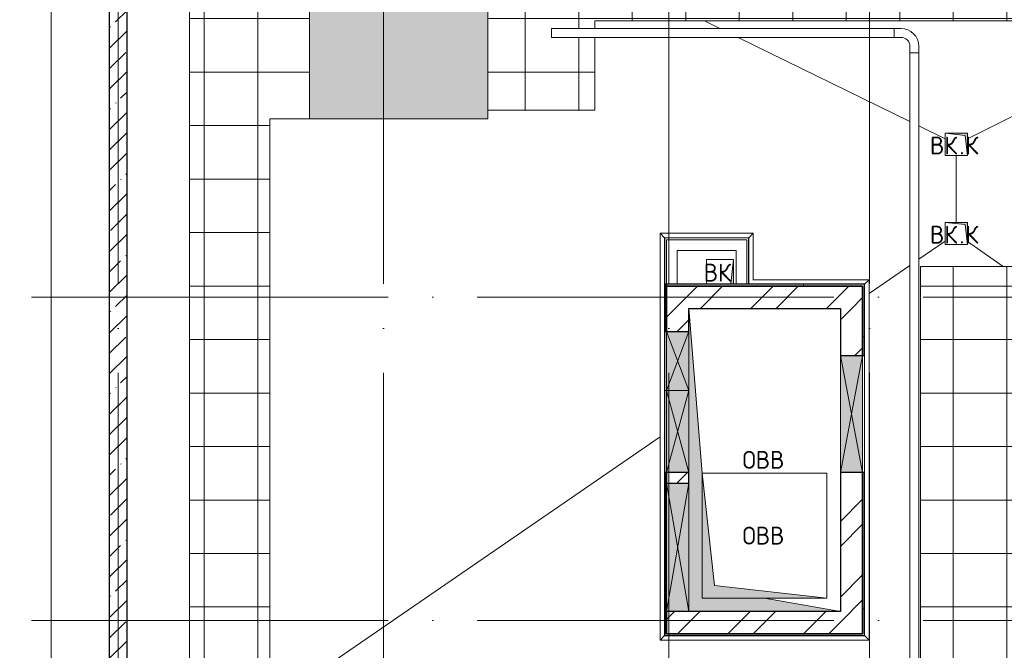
# Model space of a CAD drawing. Header units: millimetres. Extents: x -30540 to 150652, y -11730 to 123410.
# Tile 44 of 113: x 23730 to 34774, y 93714 to 100788. Entities that reach past the tile are written whole.
import ezdxf

# ---------------------------------------------------------------- set-up
doc = ezdxf.new("R2010")
doc.units = ezdxf.units.MM
doc.linetypes.add('ADSK_Линия сетки', pattern=[5000, 4000, -500, 0, -500])
for name, color, linetype, lineweight in [('A-____-NOTE-TEXT', 7, 'Continuous', 18), ('A-FLOR-____-OTLN', 7, 'Continuous', 18), ('A-FLOR-____-PATT', 7, 'Continuous', 18), ('A-GENM-____-OTLN', 7, 'Continuous', 18), ('A-GLAZ-____-MCUT', 7, 'Continuous', 9), ('A-GLAZ-____-OTLN', 7, 'Continuous', 18), ('A-ROOF-____-OTLN', 7, 'Continuous', 18), ('A-ROOF-____-PATT', 7, 'Continuous', 18), ('A-WALL-____-MCUT', 7, 'Continuous', 40), ('A-WALL-____-OTLN', 7, 'Continuous', 18), ('A-WALL-____-PATT', 7, 'Continuous', 40), ('E-CABL-TRAY-OTLN', 7, 'Continuous', 18), ('I-WALL-____-MCUT', 7, 'Continuous', 40), ('I-WALL-____-OTLN', 7, 'Continuous', 18), ('M-EQPM-____-OTLN', 7, 'Continuous', 18), ('S-GRID-____-OTLN', 7, 'Continuous', 9)]:
    doc.layers.add(name, color=color, linetype=linetype, lineweight=lineweight)
doc.styles.add('GOST Common', font='GOST_Common.ttf', dxfattribs={"height": 200})
pattern_1 = [(45, (0, 0), (-424.264, 424.264), []), (45, (0, 282.8), (-424.264, 424.264), [])]
pattern_2 = [(0, (0, 0), (0, 600), []), (90, (0, 0), (-600, 4e-14), [])]
pattern_3 = [(0, (0, 0), (406.4, 101.6), [6.706, -298.094, 6.706, -298.094, -1625.6]), (0, (0, 0), (406.4, 101.6), [-609.6, 6.706, -602.894, 6.706, -298.094, -711.2]), (0, (0, 0), (406.4, 101.6), [-1524, 6.706, -196.494, 6.706, -501.294]), (120, (152.4, 50.8), (-291.18818, 301.15272), [6.706, -298.094, 6.706, -298.094, -1625.6]), (120, (152.4, 50.8), (-291.18818, 301.15272), [-609.6, 6.706, -602.894, 6.706, -298.094, -711.2]), (120, (152.4, 50.8), (-291.18818, 301.15272), [-1524, 6.706, -196.494, 6.706, -501.294]), (240, (203.2, 254), (-115.21182, -402.75272), [6.706, -298.094, 6.706, -298.094, -1625.6]), (240, (203.2, 254), (-115.21182, -402.75272), [-609.6, 6.706, -602.894, 6.706, -298.094, -711.2]), (240, (203.2, 254), (-115.21182, -402.75272), [-1524, 6.706, -196.494, 6.706, -501.294])]

# ---------------------------------------------------------------- blocks, each defined once
blk = doc.blocks.new('АР_Канал вертикальный прямоугольный - ВК-V36-Кровля ЭЛ')
at = {"layer": 'M-EQPM-____-OTLN', "lineweight": 13, "true_color": 0xe2e2e2}
blk.add_hatch(color=254, dxfattribs=at).paths.add_polyline_path([(-150, 130), (-150, -150), (-120, 120), (-30, 130), (-130, 130)])
at = {"layer": 'M-EQPM-____-OTLN', "color": 253, "lineweight": 13, "true_color": 0xaaaaaa}
for p, q in [((-150, 130), (-150, -150)), ((-150, 130), (-150, -150)), ((-150, -150), (-150, 130)), ((-150, -150), (-120, 120)), ((-150, -150), (-120, 120)), ((-120, 120), (-30, 130)), ((-120, 120), (-30, 130)), ((150, -150), (150, 130)), ((150, 130), (150, -150)), ((-150, -150), (150, -150)), ((150, -150), (-150, -150))]:
    blk.add_line(p, q, dxfattribs=at)
blk = doc.blocks.new('АР_Отверстие прямоугольное - ОВВ-7348735-Кровля ЭЛ')
at = {"layer": 'A-GLAZ-____-OTLN', "lineweight": 13, "true_color": 0xf0f0f0}
blk.add_hatch(color=7, dxfattribs=at).paths.add_polyline_path([(-205, -125), (455, -125), (455, 125), (-205, 125)])
at = {"layer": 'A-GLAZ-____-MCUT', "color": 253, "lineweight": 15, "true_color": 0xaaaaaa}
for p, q in [((-205, -125), (-205, 125)), ((455, -125), (455, 125))]:
    blk.add_line(p, q, dxfattribs=at)
at = {"layer": 'A-GLAZ-____-OTLN', "color": 253, "lineweight": 5, "true_color": 0xaaaaaa}
for p, q in [((455, -125), (-205, 125)), ((-205, -125), (455, 125))]:
    blk.add_line(p, q, dxfattribs=at)
at = {"layer": 'A-GLAZ-____-OTLN', "color": 253, "lineweight": 13, "true_color": 0xaaaaaa}
for p, q in [((-205, -125), (-205, 125)), ((-205, 125), (455, 125)), ((455, 125), (455, -125)), ((455, -125), (-205, -125))]:
    blk.add_line(p, q, dxfattribs=at)
blk = doc.blocks.new('АР_Отверстие прямоугольное - ОВВ-7805088-Кровля ЭЛ')
at = {"layer": 'A-GLAZ-____-OTLN', "lineweight": 13, "true_color": 0xf0f0f0}
blk.add_hatch(color=7, dxfattribs=at).paths.add_polyline_path([(-335, -125), (585, -125), (585, 125), (-335, 125)])
at = {"layer": 'A-GLAZ-____-MCUT', "color": 253, "lineweight": 15, "true_color": 0xaaaaaa}
for p, q in [((-335, -125), (-335, 125)), ((585, -125), (585, 125))]:
    blk.add_line(p, q, dxfattribs=at)
at = {"layer": 'A-GLAZ-____-OTLN', "color": 253, "lineweight": 5, "true_color": 0xaaaaaa}
for p, q in [((585, -125), (-335, 125)), ((-335, -125), (585, 125))]:
    blk.add_line(p, q, dxfattribs=at)
at = {"layer": 'A-GLAZ-____-OTLN', "color": 253, "lineweight": 13, "true_color": 0xaaaaaa}
for p, q in [((-335, -125), (-335, 125)), ((-335, 125), (585, 125)), ((585, 125), (585, -125)), ((585, -125), (-335, -125))]:
    blk.add_line(p, q, dxfattribs=at)
blk = doc.blocks.new('АР_Отверстие прямоугольное - ОВВ-7738300-Кровля ЭЛ')
at = {"layer": 'A-GLAZ-____-OTLN', "lineweight": 13, "true_color": 0xf0f0f0}
blk.add_hatch(color=7, dxfattribs=at).paths.add_polyline_path([(780, -125), (780, 125), (-530, 125), (-530, -125), (441, -125)])
at = {"layer": 'A-GLAZ-____-MCUT', "color": 253, "lineweight": 15, "true_color": 0xaaaaaa}
for p, q in [((-530, 125), (-530, -125)), ((780, 125), (780, -125))]:
    blk.add_line(p, q, dxfattribs=at)
at = {"layer": 'A-GLAZ-____-OTLN', "color": 253, "lineweight": 5, "true_color": 0xaaaaaa}
for p, q in [((780, 125), (-530, -125)), ((-530, 125), (780, -125))]:
    blk.add_line(p, q, dxfattribs=at)
at = {"layer": 'A-GLAZ-____-OTLN', "color": 253, "lineweight": 13, "true_color": 0xaaaaaa}
for p, q in [((780, 125), (-530, 125)), ((-530, 125), (-530, -125)), ((780, -125), (780, 125)), ((-530, -125), (780, -125))]:
    blk.add_line(p, q, dxfattribs=at)
blk = doc.blocks.new('АР_Канал вертикальный прямоугольный - ОВВ-7819440-Кровля ЭЛ')
at = {"layer": 'M-EQPM-____-OTLN', "lineweight": 13, "true_color": 0xe2e2e2}
blk.add_hatch(color=254, dxfattribs=at).paths.add_polyline_path([(700, -700), (-560, -560), (-700, 700), (-700, -700), (-229, -700)])
at = {"layer": 'M-EQPM-____-OTLN', "color": 253, "lineweight": 13, "true_color": 0xaaaaaa}
for p, q in [((-700, 700), (-560, -560)), ((-700, 700), (-560, -560)), ((-700, -700), (-700, 700)), ((700, 700), (-700, 700)), ((-700, 700), (-700, -700)), ((700, -700), (700, 700)), ((-560, -560), (700, -700)), ((-560, -560), (700, -700)), ((700, -700), (-700, -700)), ((-700, -700), (700, -700))]:
    blk.add_line(p, q, dxfattribs=at)
blk = doc.blocks.new('АР_Канал вертикальный прямоугольный - ОВВ-7257053-Кровля ЭЛ')
at = {"layer": 'M-EQPM-____-OTLN', "lineweight": 13, "true_color": 0xe2e2e2}
blk.add_hatch(color=254, dxfattribs=at).paths.add_polyline_path([(850, -1700), (0, -1550), (-700, -1550), (-701, -140), (-850, 1700), (-850, -1700), (700, -1700)])
at = {"layer": 'M-EQPM-____-OTLN', "color": 253, "lineweight": 13, "true_color": 0xaaaaaa}
for p, q in [((-850, 1700), (-700, -150)), ((-850, 1700), (-700, -150)), ((-850, 780), (-850, 1440)), ((-850, 780), (-850, 1440)), ((-850, 1440), (-850, 780)), ((850, 1170), (850, -140)), ((850, -140), (850, 1170)), ((-850, -1700), (-850, -260)), ((-850, -1700), (-850, -260)), ((-850, -260), (-850, -1700)), ((0, -1550), (850, -1700)), ((0, -1550), (850, -1700))]:
    blk.add_line(p, q, dxfattribs=at)
blk = doc.blocks.new('АР_Канал вертикальный прямоугольный - ВК_К-7276277-Кровля ЭЛ')
at = {"layer": 'M-EQPM-____-OTLN', "lineweight": 13, "true_color": 0xe2e2e2}
blk.add_hatch(color=254, dxfattribs=at).paths.add_polyline_path([(-125, 125), (-125, -125), (125, -125), (-100, -100)])
at = {"layer": 'M-EQPM-____-OTLN', "color": 253, "lineweight": 13, "true_color": 0xaaaaaa}
for p, q in [((-125, 125), (-100, -100)), ((-125, 125), (-100, -100)), ((-125, -125), (-125, 125)), ((-125, 125), (125, 125)), ((-125, -125), (-125, 125)), ((125, 125), (-125, 125)), ((-125, 125), (-125, -125)), ((125, 125), (125, -125)), ((125, -125), (125, 125)), ((-100, -100), (125, -125)), ((-100, -100), (125, -125)), ((125, -125), (-125, -125)), ((125, -125), (-125, -125)), ((-125, -125), (125, -125))]:
    blk.add_line(p, q, dxfattribs=at)
blk = doc.blocks.new('_GM_Dt-St-D_Фартук гнутый из оцинкованной стали_Пристенный_Тип 1__c-верхняя кромка с отгибом_ - ФС-1_3_50х70У100-1_5_t__RAL7016-7726334-Кровля ЭЛ')
at = {"layer": 'A-GENM-____-OTLN', "color": 253, "lineweight": 13, "true_color": 0xaaaaaa}
for p, q in [((0, 0), (1301.5, 0)), ((0, 0), (0, -1.5)), ((50, 50), (1351.5, 50)), ((1351.5, 50), (1301.5, 0)), ((1301.5, -1.5), (1301.5, 0))]:
    blk.add_line(p, q, dxfattribs=at)
blk = doc.blocks.new('_GM_Dt-St-D_Фартук гнутый из оцинкованной стали_Пристенный_Тип 1__c-верхняя кромка с отгибом_ - ФС-1_3_50х70У100-1_5_t__RAL7016-7725895-Кровля ЭЛ')
at = {"layer": 'A-GENM-____-OTLN', "color": 253, "lineweight": 13, "true_color": 0xaaaaaa}
for p, q in [((50, 1.5), (50, 0)), ((571.5, 1.5), (50, 1.5)), ((4513, 0), (50, 0)), ((4513, 0), (4513, 1.5)), ((4513, 0), (4563, -50)), ((0, -50), (50, 0)), ((4563, -50), (0, -50))]:
    blk.add_line(p, q, dxfattribs=at)
blk = doc.blocks.new('_GM_Dt-St-D_Фартук гнутый из оцинкованной стали_Пристенный_Тип 1__c-верхняя кромка с отгибом_ - ФС-1_3_50х70У100-1_5_t__RAL7016-7348758-Кровля ЭЛ')
at = {"layer": 'A-GENM-____-OTLN', "color": 253, "lineweight": 13, "true_color": 0xaaaaaa}
for p, q in [((50, 1.5), (50, 0)), ((2293, 0), (50, 0)), ((2293, 0), (2293, 1.5)), ((2293, 0), (2343, -50)), ((0, -50), (50, 0)), ((2343, -50), (0, -50))]:
    blk.add_line(p, q, dxfattribs=at)
blk = doc.blocks.new('_GM_Dt-St-D_Фартук гнутый из оцинкованной стали_Пристенный_Тип 1__c-верхняя кромка с отгибом_ - ФС-1_3_50х70У100-1_5_t__RAL7016-7348759-Кровля ЭЛ')
at = {"layer": 'A-GENM-____-OTLN', "color": 253, "lineweight": 13, "true_color": 0xaaaaaa}
for p, q in [((0, 50), (4043, 50)), ((50, 0), (0, 50)), ((50, 0), (3993, 0)), ((50, 0), (50, -1.5)), ((4043, 50), (3993, 0)), ((3993, -1.5), (3993, 0))]:
    blk.add_line(p, q, dxfattribs=at)
blk = doc.blocks.new('_GM_Dt-St-D_Фартук гнутый из оцинкованной стали_Пристенный_Тип 1__c-верхняя кромка с отгибом_ - ФС-1_3_50х70У100-1_5_t__RAL7016-7726126-Кровля ЭЛ')
at = {"layer": 'A-GENM-____-OTLN', "color": 253, "lineweight": 13, "true_color": 0xaaaaaa}
for p, q in [((0, 50), (1043, 50)), ((50, 0), (0, 50)), ((50, 0), (993, 0)), ((50, 0), (50, -1.5)), ((1043, 50), (993, 0)), ((993, -1.5), (993, 0)), ((50, -1.5), (993, -1.5))]:
    blk.add_line(p, q, dxfattribs=at)
blk = doc.blocks.new('_GM_Dt-St-D_Фартук гнутый из оцинкованной стали_Пристенный_Тип 1__c-верхняя кромка с отгибом_ - ФС-1_3_50х70У100-1_5_t__RAL7016-7726270-Кровля ЭЛ')
at = {"layer": 'A-GENM-____-OTLN', "color": 253, "lineweight": 13, "true_color": 0xaaaaaa}
for p, q in [((0, 50), (521.5, 50)), ((50, 0), (0, 50)), ((50, 0), (571.5, 0)), ((50, 0), (50, -1.5)), ((50, -1.5), (571.5, -1.5))]:
    blk.add_line(p, q, dxfattribs=at)
blk = doc.blocks.new('АР_Отверстие прямоугольное - ОВВ-7733963-Кровля ЭЛ')
at = {"layer": 'A-GLAZ-____-OTLN', "lineweight": 13, "true_color": 0xf0f0f0}
blk.add_hatch(color=7, dxfattribs=at).paths.add_polyline_path([(845, -125), (845, 125), (-595, 125), (-595, -125)])
at = {"layer": 'A-GLAZ-____-MCUT', "color": 253, "lineweight": 15, "true_color": 0xaaaaaa}
for p, q in [((-595, 125), (-595, -125)), ((845, 125), (845, -125))]:
    blk.add_line(p, q, dxfattribs=at)
at = {"layer": 'A-GLAZ-____-OTLN', "color": 253, "lineweight": 5, "true_color": 0xaaaaaa}
for p, q in [((845, 125), (-595, -125)), ((-595, 125), (845, -125))]:
    blk.add_line(p, q, dxfattribs=at)
at = {"layer": 'A-GLAZ-____-OTLN', "color": 253, "lineweight": 13, "true_color": 0xaaaaaa}
for p, q in [((845, 125), (-595, 125)), ((-595, 125), (-595, -125)), ((845, -125), (845, 125)), ((-595, -125), (845, -125))]:
    blk.add_line(p, q, dxfattribs=at)
blk = doc.blocks.new('Наметкина 10_РД_АР_К2_отсоединено_rvt-1-Кровля ЭЛ')
at = {"layer": 'A-FLOR-____-PATT', "lineweight": 5, "true_color": 0xd4d4d4}
blk.add_hatch(color=254, dxfattribs=at).paths.add_polyline_path([(26980, 99675), (28980, 99675), (28980, 101675), (26980, 101675)])
at = {"layer": 'A-ROOF-____-PATT', "lineweight": 5, "true_color": 0xaaaaaa}
h = blk.add_hatch(dxfattribs=at)
h.set_pattern_fill('FP_14', color=253, style=0, pattern_type=2)
h.set_pattern_definition(pattern_2)
h.paths.add_polyline_path([(29813, 92100), (29925, 92100), (29925, 93100), (26535, 93100), (26535, 99675), (26980, 99675), (26980, 101675), (30180, 101675), (30180, 107575), (26810, 107575), (26810, 114050), (31655, 114050), (31655, 117173), (37887, 117173), (37887, 110560), (41665, 110560), (41665, 103575), (39665, 103575), (39665, 97675), (40565, 97675), (40565, 102675), (42565, 102675), (42565, 111460), (38787, 111460), (38787, 118073), (30655, 118073), (30655, 114950), (24935, 114950), (24935, 101675), (25635, 101675), (25635, 92100), (27054, 92100), (27054, 92442), (27837, 92442), (27837, 92100), (27867, 92100)])
h.paths.add_polyline_path([(27765, 92100), (27785, 92100), (27785, 92370), (27765, 92370)])
h = blk.add_hatch(dxfattribs=at)
h.set_pattern_fill('FP_14', color=253, style=0, pattern_type=2)
h.set_pattern_definition(pattern_2)
h.paths.add_polyline_path([(37065, 98020), (37065, 98072), (37915, 98072), (37915, 101775), (34785, 101775), (34785, 106175), (41665, 106175), (41665, 107070), (33385, 107070), (33385, 108549), (32485, 108549), (32485, 106170), (33885, 106168), (33885, 101775), (33627, 101775), (33627, 101759), (32514, 101759), (32514, 101775), (30180, 101775), (30180, 101675), (28980, 101675), (28980, 99775), (30180, 99775), (30180, 100590), (29697, 100590), (29697, 100690), (30180, 100690), (30180, 100775), (35655, 100775), (35655, 98020), (35943, 98020)])
h = blk.add_hatch(dxfattribs=at)
h.set_pattern_fill('FP_14', color=253, style=0, pattern_type=2)
h.set_pattern_definition(pattern_2)
h.paths.add_polyline_path([(27769, 76550), (31760, 76550), (31760, 78250), (42335, 78250), (42335, 79150), (41035, 79150), (41035, 82970), (36860, 82970), (36860, 83379), (36789, 83379), (36789, 88222), (36860, 88222), (36860, 89379), (35064, 89379), (35064, 94502), (35114, 94452), (35115, 96920), (35655, 96920), (35655, 98020), (33835, 98020), (33835, 89370), (33815, 89370), (33815, 88529), (33810, 88484), (33795, 88442), (33771, 88404), (33759, 88392), (35360, 88392), (35360, 84915), (34135, 84915), (34135, 83541), (34235, 83541), (34235, 83550), (34535, 83550), (34535, 83541), (35960, 83541), (35960, 82070), (37069, 82070), (37069, 82142), (39482, 82142), (39482, 82070), (40135, 82070), (40135, 79150), (30710, 79150), (30710, 77150), (28710, 77150), (28710, 83250), (27710, 83250), (27710, 76550)])
h.paths.add_polyline_path([(40705, 81550), (40435, 81550), (40435, 81850), (40735, 81850), (40735, 81550)])
h.paths.add_polyline_path([(37987, 82070), (39410, 82070), (39410, 82090), (37120, 82090), (37120, 82070), (37240, 82070)])
h.paths.add_polyline_path([(26414, 85800), (26414, 88392), (28235, 88392), (28235, 88420), (29635, 88420), (29635, 88392), (29832, 88392), (29860, 88409), (29902, 88424), (29947, 88429), (33615, 88429), (33646, 88434), (33674, 88448), (33696, 88470), (33710, 88498), (33715, 88529), (33715, 89370), (25505, 89370), (25505, 85800)])
h.paths.add_polyline_path([(35720, 87975), (35470, 87975), (35470, 88225), (35720, 88225), (35720, 88200)])
h.paths.add_polyline_path([(36860, 88150), (36860, 88170), (36840, 88170), (36840, 88150)])
h.paths.add_polyline_path([(35695, 88975), (35470, 88975), (35470, 89225), (35720, 89225), (35720, 88975)])
at = {"layer": 'A-WALL-____-PATT', "lineweight": 5, "true_color": 0xaaaaaa}
h = blk.add_hatch(dxfattribs=at)
h.set_pattern_fill('FP_11', color=253, style=0, pattern_type=2)
h.set_pattern_definition([(45, (0, 0), (-228.0985, 228.0985), []), (45, (228.1, 0), (-228.0985, 228.0985), [403.225, -80.645, 6.706, -73.939])])
h.paths.add_polyline_path([(24735, 91650), (24935, 91650), (24935, 120705), (24735, 120615), (24735, 93157)])
h = blk.add_hatch(dxfattribs=at)
h.set_pattern_fill('FP_16', color=253, style=0, pattern_type=2)
h.set_pattern_definition(pattern_3)
h.paths.add_polyline_path([(30965, 93900), (30985, 93900), (30985, 95710), (30965, 95710), (30965, 94150)])
h.paths.add_polyline_path([(30985, 97290), (30985, 97820), (30965, 97820), (30965, 97290)])
h = blk.add_hatch(dxfattribs=at)
h.set_pattern_fill('FP_16', color=253, style=0, pattern_type=2)
h.set_pattern_definition(pattern_3)
h.paths.add_polyline_path([(33185, 97800), (33185, 97820), (30985, 97820), (30985, 97800), (31856, 97800)])
h = blk.add_hatch(dxfattribs=at)
h.set_pattern_fill('FP_12', color=253, style=0, pattern_type=2)
h.set_pattern_definition(pattern_1)
h.paths.add_polyline_path([(33185, 97550), (33185, 97800), (30985, 97800), (30985, 97550), (32935, 97550)])
h = blk.add_hatch(dxfattribs=at)
h.set_pattern_fill('FP_16', color=253, style=0, pattern_type=2)
h.set_pattern_definition(pattern_3)
h.paths.add_polyline_path([(33205, 93900), (33205, 95710), (33185, 95710), (33185, 93900)])
h.paths.add_polyline_path([(33185, 97020), (33205, 97020), (33205, 97820), (33185, 97820), (33185, 97800)])
h = blk.add_hatch(dxfattribs=at)
h.set_pattern_fill('FP_12', color=253, style=0, pattern_type=2)
h.set_pattern_definition(pattern_1)
h.paths.add_polyline_path([(30985, 93900), (31235, 93900), (31235, 94150), (30985, 94150)])
h.paths.add_polyline_path([(30985, 95590), (31235, 95590), (31235, 95710), (30985, 95710)])
h.paths.add_polyline_path([(31235, 97290), (31235, 97550), (30985, 97550), (30985, 97290)])
h = blk.add_hatch(dxfattribs=at)
h.set_pattern_fill('FP_12', color=253, style=0, pattern_type=2)
h.set_pattern_definition(pattern_1)
h.paths.add_polyline_path([(33185, 93900), (33185, 95710), (32935, 95710), (32935, 93900)])
h.paths.add_polyline_path([(33185, 97020), (33185, 97550), (32935, 97550), (32935, 97020)])
h = blk.add_hatch(dxfattribs=at)
h.set_pattern_fill('FP_12', color=253, style=0, pattern_type=2)
h.set_pattern_definition(pattern_1)
h.paths.add_polyline_path([(32935, 93900), (32935, 94150), (31235, 94150), (31235, 93900), (31856, 93900)])
h = blk.add_hatch(dxfattribs=at)
h.set_pattern_fill('FP_16', color=253, style=0, pattern_type=2)
h.set_pattern_definition(pattern_3)
h.paths.add_polyline_path([(33205, 93880), (33205, 93900), (30965, 93900), (30965, 93880), (31856, 93880)])
at = {"layer": 'A-FLOR-____-OTLN', "color": 253, "lineweight": 13, "true_color": 0xaaaaaa}
for p, q in [((24085, 121036), (24085, 74700)), ((26980, 101675), (26980, 99675)), ((28980, 99675), (28980, 101675)), ((26980, 99675), (28980, 99675))]:
    blk.add_line(p, q, dxfattribs=at)
at = {"layer": 'A-ROOF-____-OTLN', "color": 253, "lineweight": 13, "true_color": 0xaaaaaa}
for p, q in [((25635, 101675), (25635, 94848)), ((30180, 100690), (30180, 100775)), ((35655, 100775), (30180, 100775)), ((31411, 100775), (31584, 100690)), ((30180, 99775), (30180, 100590)), ((31788, 100590), (33715, 99645)), ((34360, 99453), (35655, 100102)), ((28980, 99775), (30180, 99775)), ((26535, 93948), (26535, 99675)), ((26535, 99675), (26980, 99675)), ((33815, 99596), (34110, 99451)), ((34235, 99265), (34235, 98515)), ((33815, 98101), (34110, 98304)), ((34360, 98302), (34762, 98020)), ((33257, 97718), (33715, 98032)), ((35655, 98020), (33835, 98020)), ((33835, 98020), (33835, 89370)), ((26536, 93100), (30914, 96108)), ((25635, 94848), (25635, 92100)), ((26535, 93100), (26535, 93948))]:
    blk.add_line(p, q, dxfattribs=at)
at = {"layer": 'A-WALL-____-MCUT', "color": 253, "lineweight": 30, "true_color": 0xaaaaaa}
for p, q in [((24735, 120615), (24735, 91650)), ((24935, 92020), (24935, 120485)), ((30985, 97820), (30965, 97820)), ((30965, 97820), (30965, 97290)), ((30985, 97290), (30985, 97820)), ((33185, 97820), (30985, 97820)), ((30985, 97820), (30985, 97800)), ((30985, 97800), (33185, 97800)), ((33205, 97820), (33185, 97820)), ((33185, 97800), (33185, 97020)), ((33205, 97020), (33205, 97820)), ((30965, 97290), (30985, 97290)), ((33185, 97020), (33205, 97020)), ((30985, 95710), (30965, 95710)), ((30965, 95710), (30965, 93900)), ((30985, 95590), (30985, 95710)), ((33185, 95710), (33185, 93900)), ((33205, 95710), (33185, 95710)), ((33205, 93900), (33205, 95710)), ((30985, 94150), (30985, 95590)), ((30985, 93900), (30985, 94150)), ((30965, 93900), (30965, 93880)), ((30965, 93880), (33205, 93880)), ((33185, 93900), (30985, 93900)), ((33205, 93880), (33205, 93900))]:
    blk.add_line(p, q, dxfattribs=at)
at = {"layer": 'A-WALL-____-OTLN', "color": 253, "lineweight": 13, "true_color": 0xaaaaaa}
for p, q in [((30965, 97290), (30985, 97290)), ((30965, 96630), (30965, 97290)), ((30985, 97290), (30985, 96630)), ((33205, 97020), (33205, 95710)), ((30965, 96630), (30985, 96630)), ((30965, 96630), (30985, 96630)), ((30965, 95710), (30965, 96630))]:
    blk.add_line(p, q, dxfattribs=at)
at = {"layer": 'I-WALL-____-MCUT', "color": 253, "lineweight": 30, "true_color": 0xaaaaaa}
for p, q in [((33185, 97800), (30985, 97800)), ((30985, 97800), (30985, 97550)), ((33185, 97550), (33185, 97800)), ((30985, 97550), (30985, 97290)), ((31235, 97550), (32935, 97550)), ((31235, 97290), (31235, 97550)), ((32935, 97550), (32935, 97020)), ((33185, 97020), (33185, 97550)), ((30985, 97290), (31235, 97290)), ((32935, 97020), (33185, 97020)), ((31235, 95710), (30985, 95710)), ((30985, 95710), (30985, 95590)), ((31235, 95590), (31235, 95710)), ((33185, 95710), (32935, 95710)), ((32935, 95710), (32935, 94150)), ((33185, 93900), (33185, 95710)), ((30985, 95590), (31235, 95590)), ((31235, 94150), (30985, 94150)), ((30985, 94150), (30985, 93900)), ((32935, 94150), (31235, 94150)), ((30985, 93900), (31235, 93900)), ((31235, 93900), (32935, 93900)), ((32935, 93900), (33185, 93900))]:
    blk.add_line(p, q, dxfattribs=at)
at = {"layer": 'I-WALL-____-OTLN', "color": 253, "lineweight": 13, "true_color": 0xaaaaaa}
for p, q in [((30985, 97820), (30985, 98320)), ((31105, 98320), (30985, 98320)), ((31105, 98320), (31885, 98320)), ((31885, 98200), (31885, 98320)), ((31105, 98200), (31105, 97820)), ((31765, 98200), (31105, 98200)), ((31765, 97820), (31765, 98200)), ((31885, 98200), (31885, 97820)), ((31235, 97290), (30985, 97290)), ((30985, 96630), (30985, 97290)), ((33185, 97020), (32935, 97020)), ((33185, 97020), (33185, 95710)), ((30985, 96630), (31235, 96630)), ((30985, 95710), (30985, 96630)), ((31235, 96630), (31235, 95710)), ((30985, 95710), (31235, 95710)), ((31235, 95590), (30985, 95590))]:
    blk.add_line(p, q, dxfattribs=at)
at = {"layer": 'A-GENM-____-OTLN', "color": 253, "lineweight": 13, "true_color": 0xaaaaaa}
for name, p, rotation in [('_GM_Dt-St-D_Фартук гнутый из оцинкованной стали_Пристенный_Тип 1__c-верхняя кромка с отгибом_ - ФС-1_3_50х70У100-1_5_t__RAL7016-7725895-Кровля ЭЛ', (30964, 98392), 269.999999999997), ('_GM_Dt-St-D_Фартук гнутый из оцинкованной стали_Пристенный_Тип 1__c-верхняя кромка с отгибом_ - ФС-1_3_50х70У100-1_5_t__RAL7016-7726270-Кровля ЭЛ', (31907, 98392), 270.000000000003), ('_GM_Dt-St-D_Фартук гнутый из оцинкованной стали_Пристенный_Тип 1__c-верхняя кромка с отгибом_ - ФС-1_3_50х70У100-1_5_t__RAL7016-7348759-Кровля ЭЛ', (33207, 97872), 270.000000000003)]:
    blk.add_blockref(name, p, dxfattribs=dict(at, rotation=rotation))
for name, p in [('_GM_Dt-St-D_Фартук гнутый из оцинкованной стали_Пристенный_Тип 1__c-верхняя кромка с отгибом_ - ФС-1_3_50х70У100-1_5_t__RAL7016-7726126-Кровля ЭЛ', (30914, 98342)), ('_GM_Dt-St-D_Фартук гнутый из оцинкованной стали_Пристенный_Тип 1__c-верхняя кромка с отгибом_ - ФС-1_3_50х70У100-1_5_t__RAL7016-7726334-Кровля ЭЛ', (31905, 97822)), ('_GM_Dt-St-D_Фартук гнутый из оцинкованной стали_Пристенный_Тип 1__c-верхняя кромка с отгибом_ - ФС-1_3_50х70У100-1_5_t__RAL7016-7348758-Кровля ЭЛ', (30914, 93879))]:
    blk.add_blockref(name, p, dxfattribs=at)
at = {"layer": 'A-GLAZ-____-OTLN', "color": 253, "lineweight": 13, "true_color": 0xaaaaaa}
for name, p, rotation in [('АР_Отверстие прямоугольное - ОВВ-7348735-Кровля ЭЛ', (31110, 96835), 89.99999999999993), ('АР_Отверстие прямоугольное - ОВВ-7738300-Кровля ЭЛ', (33060, 96490), 269.9999999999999), ('АР_Отверстие прямоугольное - ОВВ-7805088-Кровля ЭЛ', (31110, 96045), 89.99999999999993), ('АР_Отверстие прямоугольное - ОВВ-7733963-Кровля ЭЛ', (31110, 94995), 269.9999999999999)]:
    blk.add_blockref(name, p, dxfattribs=dict(at, rotation=rotation))
at = {"layer": 'M-EQPM-____-OTLN', "color": 253, "lineweight": 13, "true_color": 0xaaaaaa, "rotation": 180}
for name, p in [('АР_Канал вертикальный прямоугольный - ВК_К-7276277-Кровля ЭЛ', (34235, 99390)), ('АР_Канал вертикальный прямоугольный - ВК_К-7276277-Кровля ЭЛ', (34235, 98390)), ('АР_Канал вертикальный прямоугольный - ВК-V36-Кровля ЭЛ', (31585, 97950))]:
    blk.add_blockref(name, p, dxfattribs=at)
at = {"layer": 'M-EQPM-____-OTLN', "color": 253, "lineweight": 13, "true_color": 0xaaaaaa}
for name, p in [('АР_Канал вертикальный прямоугольный - ОВВ-7257053-Кровля ЭЛ', (32085, 95850)), ('АР_Канал вертикальный прямоугольный - ОВВ-7819440-Кровля ЭЛ', (32085, 95000))]:
    blk.add_blockref(name, p, dxfattribs=at)
at = {"layer": 'A-____-NOTE-TEXT', "color": 253, "lineweight": 5, "true_color": 0xaaaaaa, "char_height": 200, "attachment_point": 1, "style": 'GOST Common'}
for s, insert, width in [('ВК', (33940, 99477), 400.84), ('\\fGOST Common|b0|i0|c204|p34|;К', (34337, 99477), 192.4), ('\\fGOST Common|b0|i0|c204|p34|;.', (34271, 99477), 80.17), ('ВК', (33940, 98477), 400.84), ('\\fGOST Common|b0|i0|c204|p34|;К', (34337, 98477), 192.4), ('\\fGOST Common|b0|i0|c204|p34|;.', (34271, 98477), 80.17), ('ВК', (31403, 98051), 400.84), ('ОВВ', (31837, 95951), 609.28), ('ОВВ', (31837, 95101), 609.28)]:
    blk.add_mtext(s, dxfattribs=dict(at, insert=insert, width=width))
blk = doc.blocks.new('M_Горизонтальный изгиб-колено для канального - Стандартное-1473406-Кровля ЭЛ')
at = {"layer": 'E-CABL-TRAY-OTLN', "color": 1, "true_color": 0xff0000}
for p, q in [((50, 225), (-50, 225)), ((-50, 225), (-50, 150)), ((50, 150), (50, 225)), ((-225, -50), (-225, 50)), ((-225, 50), (-150, 50)), ((-150, -50), (-225, -50))]:
    blk.add_line(p, q, dxfattribs=at)
for radius, end in [(200, 360), (100, 0)]:
    blk.add_arc((-150, 150), radius, 270, end, dxfattribs=at)

msp = doc.modelspace()

# ---------------------------------------------------------------- linework, layer by layer
at = {"layer": 'E-CABL-TRAY-OTLN', "color": 1, "true_color": 0xff0000}
for p, q in [((29696.9, 100589.9), (29696.9, 100689.9)), ((29696.9, 100689.9), (33539.9, 100689.9)), ((33539.9, 100689.9), (33539.9, 100589.9)), ((29696.9, 100589.9), (33539.9, 100589.9)), ((33714.9, 100414.9), (33814.9, 100414.9)), ((33714.9, 88603.9), (33714.9, 100414.9)), ((33814.9, 88603.9), (33814.9, 100414.9))]:
    msp.add_line(p, q, dxfattribs=at)
at = {"layer": 'S-GRID-____-OTLN', "color": 253, "linetype": 'ADSK_Линия сетки', "true_color": 0xaaaaaa}
for p, q in [((24835.3, 67824.7), (24835.3, 122287.9)), ((27810.3, 67824.7), (27810.3, 122287.9)), ((31010.3, 67824.7), (31010.3, 122287.9)), ((33260.3, 67824.7), (33260.3, 122287.9)), ((67863.4, 97675), (9800.2, 97675)), ((67863.4, 94050), (9800.2, 94050))]:
    msp.add_line(p, q, dxfattribs=at)

# ---------------------------------------------------------------- block references
at = {"lineweight": 5}
msp.add_blockref('Наметкина 10_РД_АР_К2_отсоединено_rvt-1-Кровля ЭЛ', (0, 0), dxfattribs=at)
at = {"layer": 'E-CABL-TRAY-OTLN', "color": 1, "true_color": 0xff0000, "rotation": 90}
msp.add_blockref('M_Горизонтальный изгиб-колено для канального - Стандартное-1473406-Кровля ЭЛ', (33764.9, 100639.9), dxfattribs=at)

doc.saveas('drawing.dxf')
